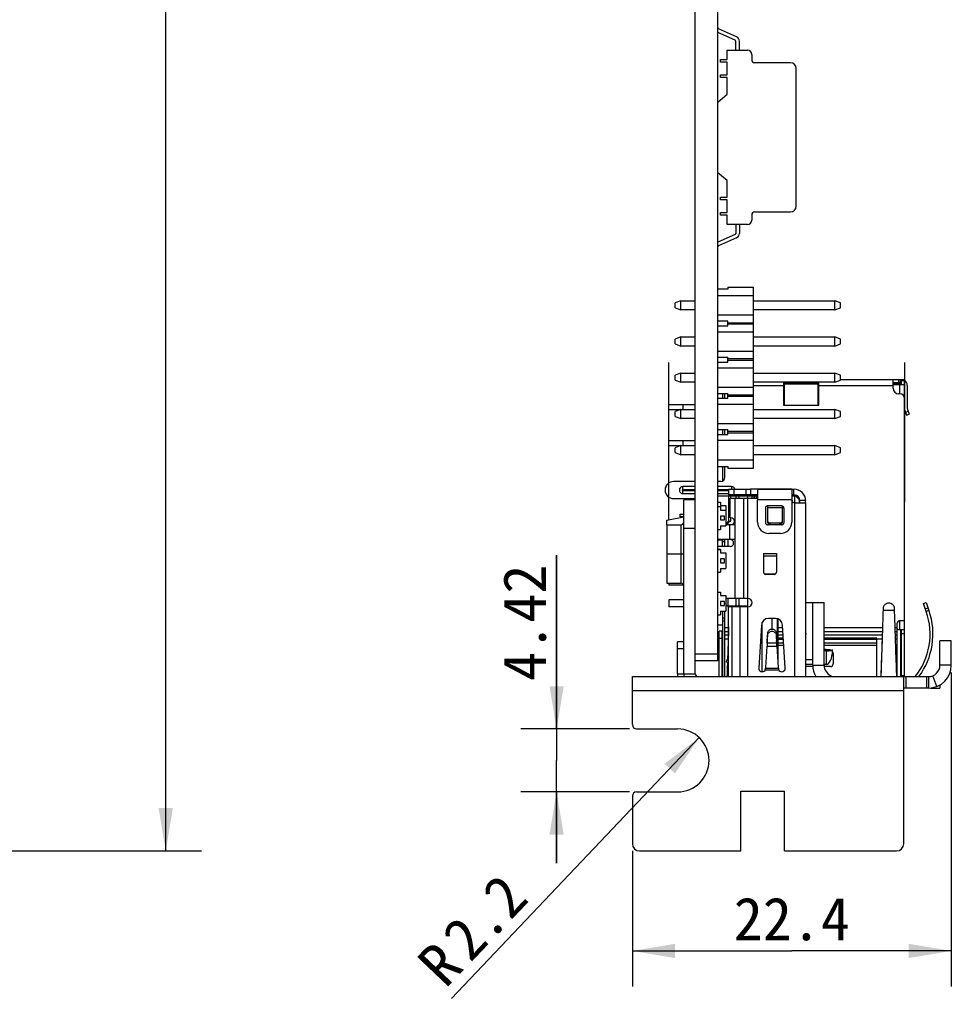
# Model space of a CAD drawing. Header units: millimetres. Extents: x 0 to 594, y 0 to 420.
# Tile 8 of 15: x 366 to 432, y 72 to 141. Entities that reach past the tile are written whole.
import ezdxf
from ezdxf.enums import TextEntityAlignment as Align

# ---------------------------------------------------------------- set-up
doc = ezdxf.new("R2010")
doc.units = ezdxf.units.MM
doc.header["$LTSCALE"] = 32.67
doc.layers.get('0').update_dxf_attribs({"linetype": 'CONTINUOUS'})
for name, color, linetype in [('00_COMPONENTS', 7, 'CONTINUOUS'), ('05_ALL_CURVES', 7, 'CONTINUOUS'), ('51__DRAFT_DIMS', 7, 'CONTINUOUS')]:
    doc.layers.add(name, color=color, linetype=linetype)
doc.styles.get("Standard").update_dxf_attribs({"font": 'simfang.ttf'})
doc.dimstyles.new('DIMSTYLE_3', dxfattribs={"dimtxt": 3, "dimasz": 3, "dimexe": 2.5, "dimexo": 0.5, "dimgap": 0.75, "dimtad": 1, "dimdec": 1, "dimdsep": 46, "dimtxsty": 'STANDARD', "dimblk": '_FILLED', "dimblk1": '_FILLED', "dimblk2": '_FILLED', "dimcen": 0.09, "dimclrt": 3, "dimazin": 2, "dimtp": 0.5, "dimtm": 0.5, "dimtfac": 1, "dimtdec": 1, "dimtofl": 0, "dimtmove": 0, "dimatfit": 3, "dimldrblk": '_FILLED', "dimfxl": 1, "dimtolj": 1, "dimarcsym": 0})
doc.dimstyles.new('DIMSTYLE_4', dxfattribs={"dimtxt": 3, "dimasz": 3, "dimexe": 2.5, "dimexo": 0.5, "dimgap": 0.75, "dimtad": 1, "dimdsep": 46, "dimtxsty": 'STANDARD', "dimblk": '_FILLED', "dimblk1": '_FILLED', "dimblk2": '_FILLED', "dimcen": 0.09, "dimclrt": 3, "dimazin": 2, "dimtp": 0.1, "dimtm": 0.1, "dimtfac": 1, "dimtofl": 0, "dimtmove": 0, "dimatfit": 3, "dimldrblk": '_FILLED', "dimfxl": 1, "dimtolj": 1, "dimarcsym": 0})
doc.dimstyles.new('DIMSTYLE_5', dxfattribs={"dimtxt": 3, "dimasz": 3, "dimexe": 2.5, "dimexo": 0.5, "dimgap": 0.75, "dimtad": 1, "dimdec": 1, "dimdsep": 46, "dimtxsty": 'STANDARD', "dimblk": '_FILLED', "dimblk1": '_FILLED', "dimblk2": '_FILLED', "dimcen": 0.09, "dimclrt": 3, "dimazin": 2, "dimtp": 0.1, "dimtm": 0.1, "dimtfac": 1, "dimtdec": 1, "dimtofl": 0, "dimtmove": 0, "dimatfit": 3, "dimldrblk": '_FILLED', "dimfxl": 1, "dimtolj": 1, "dimarcsym": 0})
doc.dimstyles.new('DIMSTYLE_6', dxfattribs={"dimtxt": 3, "dimasz": 3, "dimexe": 2.5, "dimexo": 0.5, "dimgap": 0.75, "dimtad": 1, "dimdec": 1, "dimdsep": 46, "dimtxsty": 'STANDARD', "dimblk": '_FILLED', "dimblk1": '_FILLED', "dimblk2": '_FILLED', "dimcen": 0.09, "dimclrt": 3, "dimazin": 2, "dimtp": 0.2, "dimtm": 0.2, "dimtfac": 1, "dimtdec": 1, "dimtofl": 0, "dimtmove": 0, "dimatfit": 3, "dimldrblk": '_FILLED', "dimfxl": 1, "dimtolj": 1, "dimarcsym": 0})

# ---------------------------------------------------------------- blocks, each defined once
blk = doc.blocks.new('_FILLED')
at = {"color": 0, "linetype": 'ByBlock'}
blk.add_solid([(0, 0), (-1, 0.167), (-1, -0.167)], dxfattribs=at)
blk = doc.blocks.new('*D5')
at = {"layer": '51__DRAFT_DIMS', "color": 4}
for p, q in [((336.614, 263.334), (379.157, 263.334)), ((376.657, 263.334), (376.657, 172.844)), ((376.657, 82.354), (376.657, 172.844)), ((245.004, 82.354), (379.157, 82.354))]:
    blk.add_line(p, q, dxfattribs=at)
at = {"layer": '51__DRAFT_DIMS', "color": 4, "xscale": 3, "yscale": 3, "zscale": 3}
for p, rotation in [((376.657, 263.334), 90), ((376.657, 82.354), 270)]:
    blk.add_blockref('_FILLED', p, dxfattribs=dict(at, rotation=rotation))
at = {"layer": '51__DRAFT_DIMS', "color": 3}
blk.add_text('181', height=3, rotation=90, dxfattribs=at).set_placement((375.907, 172.844), align=Align.CENTER)
blk = doc.blocks.new('*D7')
at = {"layer": '51__DRAFT_DIMS', "color": 4}
for p, q in [((404.096, 90.914), (404.096, 103.096)), ((404.096, 103.096), (404.096, 88.704)), ((409.215, 90.914), (401.596, 90.914)), ((404.096, 81.494), (404.096, 88.704)), ((409.215, 86.494), (401.596, 86.494)), ((404.096, 86.494), (404.096, 81.494))]:
    blk.add_line(p, q, dxfattribs=at)
at = {"layer": '51__DRAFT_DIMS', "color": 4, "xscale": 3, "yscale": 3, "zscale": 3}
for p, rotation in [((404.096, 90.914), 270), ((404.096, 86.494), 90)]:
    blk.add_blockref('_FILLED', p, dxfattribs=dict(at, rotation=rotation))
at = {"layer": '51__DRAFT_DIMS', "color": 3}
blk.add_text('4.42', height=3, rotation=90, dxfattribs=at).set_placement((403.346, 94.283))
blk = doc.blocks.new('*D8')
at = {"layer": '51__DRAFT_DIMS', "color": 4}
blk.add_line((414.107, 90.306), (396.725, 72.005), dxfattribs=at)
at = {"layer": '51__DRAFT_DIMS', "color": 4, "xscale": 3, "yscale": 3, "zscale": 3, "rotation": 46.4765068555}
blk.add_blockref('_FILLED', (414.107, 90.306), dxfattribs=at)
at = {"layer": '51__DRAFT_DIMS', "color": 3}
for s, p in [('2.2', (402.25, 78.911)), ('R', (397.698, 74.119))]:
    blk.add_text(s, height=3, rotation=46.47651, dxfattribs=at).set_placement(p, align=Align.RIGHT)
blk = doc.blocks.new('*D9')
at = {"layer": '51__DRAFT_DIMS', "color": 4}
for p, q in [((431.805, 94.884), (431.805, 72.833)), ((409.415, 82.354), (409.415, 72.833)), ((409.415, 75.333), (420.61, 75.333)), ((431.805, 75.333), (420.61, 75.333))]:
    blk.add_line(p, q, dxfattribs=at)
at = {"layer": '51__DRAFT_DIMS', "color": 4, "xscale": 3, "yscale": 3, "zscale": 3, "rotation": 180}
blk.add_blockref('_FILLED', (409.415, 75.333), dxfattribs=at)
at = {"layer": '51__DRAFT_DIMS', "color": 4, "xscale": 3, "yscale": 3, "zscale": 3}
blk.add_blockref('_FILLED', (431.805, 75.333), dxfattribs=at)
at = {"layer": '51__DRAFT_DIMS', "color": 3}
blk.add_text('22.4', height=3, dxfattribs=at).set_placement((420.61, 76.083), align=Align.CENTER)

msp = doc.modelspace()

# ---------------------------------------------------------------- linework, layer by layer
at = {"layer": '00_COMPONENTS', "color": 7}
for p, q in [((413.825, 95.684), (413.825, 263.334)), ((415.425, 95.684), (415.425, 263.334)), ((416.631, 139.252), (415.425, 139.79)), ((416.733, 139.48), (415.47, 140.043)), ((416.675, 138.549), (416.675, 139.183)), ((416.925, 138.549), (416.925, 139.183)), ((416.076, 137.898), (416.076, 138.549)), ((416.076, 138.549), (417.491, 138.549)), ((417.791, 138.249), (417.791, 137.867)), ((415.593, 137.698), (415.593, 137.898)), ((415.593, 137.898), (416.076, 137.898)), ((416.076, 137.698), (415.593, 137.698)), ((416.076, 136.826), (416.076, 137.698)), ((420.525, 137.667), (417.991, 137.667)), ((415.593, 136.626), (415.593, 136.826)), ((415.593, 136.826), (416.076, 136.826)), ((420.925, 127.591), (420.925, 137.267)), ((416.076, 136.626), (415.593, 136.626)), ((416.076, 135.463), (416.076, 136.626)), ((415.425, 134.908), (416.076, 135.463)), ((416.076, 129.395), (415.425, 129.949)), ((416.076, 128.231), (416.076, 129.395)), ((415.593, 128.031), (415.593, 128.231)), ((415.593, 128.231), (416.076, 128.231)), ((416.076, 128.031), (415.593, 128.031)), ((416.076, 127.16), (416.076, 128.031)), ((415.593, 126.96), (415.593, 127.16)), ((415.593, 127.16), (416.076, 127.16)), ((417.991, 127.191), (420.525, 127.191)), ((416.076, 126.96), (415.593, 126.96)), ((416.076, 126.309), (416.076, 126.96)), ((417.791, 126.991), (417.791, 126.609)), ((417.491, 126.309), (416.076, 126.309)), ((416.675, 126.309), (416.675, 125.675)), ((416.925, 126.309), (416.925, 125.675)), ((416.631, 125.606), (415.425, 125.068)), ((416.733, 125.378), (415.47, 124.814)), ((416.125, 121.774), (415.425, 121.774)), ((416.125, 121.907), (416.125, 121.774)), ((416.125, 121.907), (417.925, 121.907)), ((417.925, 109.207), (417.925, 121.907)), ((412.825, 120.957), (412.425, 120.807)), ((412.825, 120.317), (412.825, 120.957)), ((412.825, 120.957), (413.825, 120.957)), ((417.925, 121.307), (415.425, 121.307)), ((417.925, 120.957), (423.625, 120.957)), ((423.625, 120.317), (423.625, 120.957)), ((424.025, 120.807), (423.625, 120.957)), ((412.425, 120.467), (412.425, 120.807)), ((412.425, 120.467), (412.825, 120.317)), ((413.825, 120.317), (412.825, 120.317)), ((423.625, 120.317), (417.925, 120.317)), ((423.625, 120.317), (424.025, 120.467)), ((424.025, 120.467), (424.025, 120.807)), ((415.425, 119.967), (417.925, 119.967)), ((416.125, 119.539), (415.425, 119.539)), ((416.125, 119.195), (416.125, 119.539)), ((415.425, 119.195), (416.125, 119.195)), ((416.125, 119.417), (417.925, 119.417)), ((417.925, 119.317), (416.125, 119.317)), ((412.825, 118.417), (412.425, 118.267)), ((412.425, 117.927), (412.425, 118.267)), ((412.825, 117.777), (412.825, 118.417)), ((412.825, 118.417), (413.825, 118.417)), ((417.925, 118.767), (415.425, 118.767)), ((417.925, 118.417), (423.625, 118.417)), ((423.625, 117.777), (423.625, 118.417)), ((424.025, 118.267), (423.625, 118.417)), ((424.025, 117.927), (424.025, 118.267)), ((412.425, 117.927), (412.825, 117.777)), ((413.825, 117.777), (412.825, 117.777)), ((423.625, 117.777), (417.925, 117.777)), ((423.625, 117.777), (424.025, 117.927)), ((415.425, 117.427), (417.925, 117.427)), ((415.425, 116.999), (416.125, 116.999)), ((416.125, 116.655), (416.125, 116.999)), ((417.925, 116.877), (416.125, 116.877)), ((417.925, 116.777), (416.125, 116.777)), ((415.425, 116.655), (416.125, 116.655)), ((417.925, 116.227), (415.425, 116.227)), ((412.825, 115.877), (412.425, 115.727)), ((412.425, 115.387), (412.425, 115.727)), ((412.825, 115.237), (412.825, 115.877)), ((412.825, 115.877), (413.825, 115.877)), ((417.925, 115.877), (423.625, 115.877)), ((424.025, 115.727), (423.625, 115.877)), ((423.625, 115.237), (423.625, 115.877)), ((424.025, 115.387), (424.025, 115.727)), ((424.025, 115.424), (428.515, 115.424)), ((427.715, 114.823), (427.715, 115.424)), ((428.215, 115.424), (428.215, 115.224)), ((428.315, 115.084), (428.315, 115.424)), ((428.515, 94.584), (428.515, 115.424)), ((412.425, 115.387), (412.825, 115.237)), ((413.825, 115.237), (412.825, 115.237)), ((415.425, 114.887), (417.925, 114.887)), ((423.625, 115.237), (417.925, 115.237)), ((420.015, 115.237), (420.015, 113.624)), ((420.015, 115.224), (422.515, 115.224)), ((420.015, 115.139), (422.515, 115.139)), ((422.515, 115.134), (420.015, 115.134)), ((420.015, 114.834), (420.065, 114.834)), ((420.065, 115.134), (420.065, 113.634)), ((422.465, 113.634), (422.465, 115.134)), ((422.465, 114.834), (422.515, 114.834)), ((422.515, 113.624), (422.515, 115.237)), ((423.625, 115.237), (424.025, 115.387)), ((427.715, 115.224), (428.315, 115.224)), ((427.715, 115.139), (428.065, 115.139)), ((427.715, 115.134), (428.265, 115.134)), ((427.715, 115.084), (428.515, 115.084)), ((427.965, 115.134), (427.965, 115.084)), ((428.07, 115.134), (428.065, 115.139)), ((428.265, 115.084), (428.265, 115.134)), ((428.715, 115.024), (428.715, 113.424)), ((415.425, 114.459), (416.125, 114.459)), ((415.425, 114.115), (416.125, 114.115)), ((415.765, 114.115), (415.765, 114.459)), ((415.915, 114.115), (415.915, 114.459)), ((416.125, 114.115), (416.125, 114.459)), ((417.925, 114.337), (416.125, 114.337)), ((417.925, 114.237), (416.125, 114.237)), ((428.215, 114.423), (428.115, 114.423)), ((411.965, 113.689), (413.825, 113.689)), ((411.965, 113.339), (413.825, 113.339)), ((412.825, 113.337), (412.425, 113.187)), ((412.825, 112.697), (412.825, 113.337)), ((412.825, 113.337), (413.825, 113.337)), ((412.965, 113.689), (412.965, 113.339)), ((417.925, 113.687), (415.425, 113.687)), ((417.925, 113.337), (423.625, 113.337)), ((420.015, 113.624), (422.515, 113.624)), ((420.065, 113.634), (422.465, 113.634)), ((424.025, 113.187), (423.625, 113.337)), ((423.625, 112.697), (423.625, 113.337)), ((428.733, 113.321), (428.853, 112.992)), ((412.425, 112.847), (412.425, 113.187)), ((412.425, 112.847), (412.825, 112.697)), ((413.825, 112.697), (412.825, 112.697)), ((423.625, 112.697), (417.925, 112.697)), ((423.625, 112.697), (424.025, 112.847)), ((424.025, 112.847), (424.025, 113.187)), ((428.545, 113.253), (428.665, 112.924)), ((428.665, 112.924), (428.853, 112.992)), ((415.425, 112.347), (417.925, 112.347)), ((415.425, 111.919), (416.125, 111.919)), ((415.425, 111.575), (416.125, 111.575)), ((415.765, 111.575), (415.765, 111.919)), ((415.915, 111.575), (415.915, 111.919)), ((416.125, 111.575), (416.125, 111.919)), ((417.925, 111.797), (416.125, 111.797)), ((416.125, 111.697), (417.925, 111.697)), ((411.965, 111.149), (413.825, 111.149)), ((411.965, 110.799), (413.825, 110.799)), ((412.825, 110.797), (412.425, 110.647)), ((412.425, 110.307), (412.425, 110.647)), ((412.825, 110.157), (412.825, 110.797)), ((412.825, 110.797), (413.825, 110.797)), ((412.965, 111.149), (412.965, 110.799)), ((417.925, 111.147), (415.425, 111.147)), ((417.925, 110.797), (423.625, 110.797)), ((424.025, 110.647), (423.625, 110.797)), ((423.625, 110.157), (423.625, 110.797)), ((424.025, 110.307), (424.025, 110.647)), ((412.425, 110.307), (412.825, 110.157)), ((413.825, 110.157), (412.825, 110.157)), ((423.625, 110.157), (417.925, 110.157)), ((423.625, 110.157), (424.025, 110.307)), ((415.425, 109.807), (417.925, 109.807)), ((415.425, 109.34), (416.125, 109.34)), ((415.765, 108.314), (415.765, 109.34)), ((415.915, 108.574), (415.915, 109.34)), ((416.125, 109.34), (416.125, 109.207)), ((416.125, 109.207), (417.925, 109.207)), ((413.825, 108.274), (412.315, 108.274)), ((413.825, 107.924), (412.965, 107.924)), ((415.615, 108.274), (415.425, 108.274)), ((416.365, 107.924), (415.425, 107.924)), ((412.965, 107.424), (413.825, 107.424)), ((415.425, 107.424), (416.153, 107.424)), ((415.425, 107.264), (418.203, 107.264)), ((416.153, 107.734), (416.153, 107.334)), ((416.153, 107.734), (417.703, 107.734)), ((418.203, 107.334), (416.153, 107.334)), ((416.175, 107.264), (416.175, 105.484)), ((416.275, 105.734), (416.275, 107.114)), ((416.275, 107.114), (418.203, 107.114)), ((416.553, 107.334), (416.553, 107.734)), ((416.675, 107.264), (416.675, 107.114)), ((417.703, 107.734), (417.703, 107.334)), ((418.203, 107.734), (417.703, 107.734)), ((417.825, 107.114), (417.825, 107.264)), ((418.125, 107.264), (418.125, 107.114)), ((418.203, 107.736), (418.203, 106.984)), ((420.603, 107.736), (418.203, 107.736)), ((420.603, 107.736), (420.603, 105.429)), ((420.603, 107.734), (420.775, 107.734)), ((420.775, 107.334), (420.603, 107.334)), ((420.603, 107.264), (420.875, 107.264)), ((420.875, 107.264), (421.125, 107.014)), ((412.315, 107.074), (413.825, 107.074)), ((413.025, 94.784), (413.025, 106.984)), ((413.825, 106.984), (413.025, 106.984)), ((415.425, 106.833), (415.605, 106.833)), ((415.425, 106.515), (415.605, 106.515)), ((415.605, 106.833), (415.605, 106.583)), ((415.605, 106.583), (415.975, 106.583)), ((415.605, 106.515), (415.605, 106.265)), ((415.975, 106.583), (415.975, 105.165)), ((418.203, 105.429), (418.203, 106.984)), ((418.753, 106.412), (418.753, 105.379)), ((419.903, 106.562), (418.903, 106.562)), ((418.925, 105.396), (418.925, 106.562)), ((419.925, 106.562), (419.925, 105.396)), ((420.053, 106.412), (420.053, 105.379)), ((420.625, 106.964), (420.625, 106.934)), ((420.775, 106.784), (421.56, 106.784)), ((421.125, 107.014), (421.125, 106.784)), ((421.175, 106.934), (421.175, 106.93)), ((421.575, 106.934), (421.575, 106.93)), ((421.575, 106.784), (421.575, 94.584)), ((411.845, 105.574), (413.02, 105.794)), ((412.775, 105.794), (412.775, 105.994)), ((412.775, 105.994), (413.025, 105.994)), ((413.025, 105.794), (412.775, 105.794)), ((415.605, 106.265), (415.975, 106.265)), ((415.605, 105.855), (415.605, 105.575)), ((415.885, 105.855), (415.605, 105.855)), ((415.885, 105.575), (415.885, 105.855)), ((416.325, 105.734), (416.275, 105.734)), ((411.825, 105.234), (411.825, 101.134)), ((411.825, 105.234), (412.825, 105.234)), ((411.845, 105.234), (411.845, 105.574)), ((415.605, 105.575), (415.885, 105.575)), ((415.605, 105.165), (415.605, 104.915)), ((415.605, 105.165), (415.975, 105.165)), ((416.089, 105.334), (415.975, 105.334)), ((416.625, 105.234), (415.975, 105.234)), ((416.175, 105.484), (416.025, 105.334)), ((416.089, 105.334), (416.125, 105.384)), ((416.125, 105.384), (416.125, 105.234)), ((416.175, 105.484), (416.325, 105.484)), ((419.903, 105.229), (418.903, 105.229)), ((419.775, 105.355), (419.075, 105.355)), ((419.075, 105.251), (419.775, 105.251)), ((419.775, 105.244), (419.075, 105.244)), ((415.425, 104.915), (415.605, 104.915)), ((419.803, 104.629), (419.003, 104.629)), ((416.625, 104.214), (415.425, 104.214)), ((415.725, 104.164), (415.425, 104.164)), ((416.275, 103.714), (415.425, 103.714)), ((415.725, 104.164), (415.875, 104.014)), ((415.725, 104.164), (415.725, 103.714)), ((415.875, 104.214), (415.875, 103.714)), ((416.125, 104.214), (416.125, 103.714)), ((415.425, 103.529), (415.605, 103.529)), ((415.425, 103.516), (415.605, 103.516)), ((415.605, 103.529), (415.605, 103.266)), ((415.605, 103.279), (415.86, 103.266)), ((415.605, 103.266), (415.975, 103.266)), ((415.975, 103.266), (415.975, 102.166)), ((418.625, 103.225), (418.625, 101.904)), ((419.525, 103.225), (419.525, 101.904)), ((415.605, 102.856), (415.605, 102.576)), ((415.885, 102.856), (415.605, 102.856)), ((415.605, 102.576), (415.885, 102.576)), ((415.885, 102.576), (415.885, 102.856)), ((415.425, 101.916), (415.605, 101.916)), ((415.605, 102.166), (415.605, 101.916)), ((415.605, 102.166), (415.975, 102.166)), ((419.43, 101.765), (418.72, 101.765)), ((419.375, 101.754), (418.775, 101.754)), ((411.825, 101.134), (412.825, 101.134)), ((411.965, 101.134), (411.965, 100.994)), ((413.015, 100.994), (411.965, 100.994)), ((415.425, 100.516), (415.605, 100.516)), ((415.605, 100.516), (415.605, 100.266)), ((415.605, 100.266), (415.975, 100.266)), ((415.975, 100.266), (415.975, 99.166)), ((411.965, 99.974), (411.965, 99.474)), ((413.025, 99.974), (411.965, 99.974)), ((415.605, 99.856), (415.605, 99.576)), ((415.885, 99.856), (415.605, 99.856)), ((415.605, 99.576), (415.885, 99.576)), ((415.885, 99.576), (415.885, 99.856)), ((417.525, 100.074), (415.975, 100.074)), ((416.075, 99.524), (415.975, 99.724)), ((417.525, 99.524), (415.975, 99.524)), ((416.125, 100.074), (416.125, 99.524)), ((416.175, 94.584), (416.175, 99.524)), ((416.575, 99.524), (416.575, 99.474)), ((416.625, 99.474), (416.625, 99.524)), ((416.675, 100.074), (416.675, 99.524)), ((421.575, 99.784), (422.875, 99.784)), ((422.075, 95.384), (422.075, 99.784)), ((422.875, 95.384), (422.875, 99.784)), ((429.853, 99.715), (430.042, 99.781)), ((430.05, 99.151), (429.853, 99.715)), ((430.042, 99.781), (430.238, 99.216)), ((413.025, 99.474), (411.965, 99.474)), ((415.425, 98.916), (415.605, 98.916)), ((415.605, 99.166), (415.605, 98.916)), ((415.605, 99.166), (415.975, 99.166)), ((415.765, 94.584), (415.765, 99.166)), ((415.915, 94.584), (415.915, 99.166)), ((417.525, 99.474), (416.175, 99.474)), ((427.018, 99.375), (427.012, 99.216)), ((427.823, 99.216), (427.818, 99.375)), ((415.765, 98.184), (415.425, 98.184)), ((415.915, 98.684), (415.765, 98.684)), ((415.915, 98.484), (415.765, 98.484)), ((418.472, 98.2), (418.282, 95.188)), ((419.46, 98.668), (418.971, 98.668)), ((419.575, 98.655), (419.575, 96.455)), ((419.625, 98.64), (419.625, 95.634)), ((420.148, 95.188), (419.959, 98.2)), ((428.015, 94.584), (428.015, 98.324)), ((428.215, 98.524), (428.515, 98.524)), ((415.515, 94.584), (415.515, 97.784)), ((415.715, 97.784), (415.515, 97.784)), ((415.715, 94.584), (415.715, 97.784)), ((416.16, 97.627), (416.158, 97.572)), ((416.164, 97.751), (416.16, 97.627)), ((416.175, 98.089), (416.164, 97.751)), ((416.164, 97.751), (416.164, 97.738)), ((418.889, 97.096), (418.925, 97.657)), ((418.889, 96.94), (418.925, 97.501)), ((418.925, 97.501), (418.925, 97.657)), ((419.505, 97.657), (419.541, 97.096)), ((419.505, 97.657), (419.505, 97.501)), ((419.505, 97.501), (419.541, 96.94)), ((421.606, 97.627), (421.575, 97.555)), ((428.015, 97.951), (428.065, 97.884)), ((428.065, 97.884), (428.515, 97.884)), ((428.265, 94.584), (428.265, 97.884)), ((428.315, 94.584), (428.315, 97.884)), ((428.515, 97.584), (428.315, 97.584)), ((412.585, 94.784), (412.585, 97.024)), ((413.025, 97.024), (412.585, 97.024)), ((418.876, 96.784), (418.871, 96.714)), ((419.559, 96.714), (419.554, 96.784)), ((420.016, 97.286), (419.625, 97.286)), ((420.022, 97.186), (419.625, 97.186)), ((426.568, 97.286), (422.875, 97.286)), ((426.568, 97.186), (422.875, 97.186)), ((426.568, 94.584), (426.568, 97.286)), ((431.805, 97.084), (431.005, 97.084)), ((431.005, 95.384), (431.005, 97.084)), ((431.805, 95.384), (431.805, 97.084)), ((418.781, 95.231), (418.871, 96.714)), ((419.559, 96.714), (419.649, 95.231)), ((423.015, 96.484), (422.875, 96.484)), ((423.015, 96.395), (422.875, 96.395)), ((423.015, 96.484), (423.041, 96.484)), ((423.041, 96.484), (423.074, 96.484)), ((423.074, 96.484), (423.09, 96.484)), ((423.09, 96.484), (423.25, 96.484)), ((423.09, 96.484), (423.315, 96.484)), ((423.515, 96.284), (423.515, 95.484)), ((413.825, 94.784), (413.825, 95.684)), ((415.425, 95.684), (413.825, 95.684)), ((416.171, 95.963), (416.008, 95.628)), ((416.175, 95.547), (416.008, 95.628)), ((421.575, 95.784), (422.075, 95.784)), ((422.075, 95.437), (421.575, 95.437)), ((423.015, 95.437), (422.875, 95.437)), ((416.06, 94.698), (416.056, 94.584)), ((418.728, 95.018), (418.736, 95.034)), ((418.754, 95.104), (418.766, 95.173)), ((418.766, 95.173), (418.781, 95.231)), ((419.649, 95.231), (419.664, 95.173)), ((419.664, 95.173), (419.676, 95.104)), ((422.08, 95.284), (421.575, 95.284)), ((423.315, 95.284), (422.882, 95.284)), ((409.415, 91.214), (409.415, 94.584)), ((409.415, 94.584), (430.222, 94.584)), ((423.356, 94.584), (423.379, 94.641)), ((428.515, 94.634), (428.315, 94.634)), ((428.465, 82.854), (428.465, 94.584)), ((430.222, 93.784), (430.222, 94.584)), ((430.797, 93.898), (430.501, 94.641)), ((431.005, 94.001), (431.005, 93.784)), ((430.222, 93.784), (428.465, 93.784)), ((430.342, 93.784), (431.005, 93.784)), ((409.715, 90.914), (412.585, 90.914)), ((409.715, 86.494), (412.585, 86.494)), ((417.035, 86.544), (420.085, 86.544)), ((417.035, 82.354), (417.035, 86.544)), ((420.085, 82.354), (420.085, 86.544)), ((409.415, 86.194), (409.415, 82.854)), ((409.915, 82.354), (417.035, 82.354)), ((420.085, 82.354), (427.965, 82.354))]:
    msp.add_line(p, q, dxfattribs=at)
at = {"layer": '00_COMPONENTS', "color": 4}
for p, q in [((411.965, 105.596), (411.965, 116.623)), ((428.115, 115.224), (428.115, 115.424)), ((417.925, 115.024), (420.015, 115.024)), ((422.515, 115.024), (427.715, 115.024)), ((428.165, 115.084), (428.165, 114.423)), ((428.515, 115.334), (428.315, 115.334)), ((428.785, 113.18), (428.597, 113.112)), ((412.965, 107.724), (412.965, 107.924)), ((416.365, 107.924), (416.365, 107.734)), ((412.965, 107.724), (413.825, 107.724)), ((412.965, 107.424), (412.965, 107.624)), ((413.825, 107.624), (412.965, 107.624)), ((415.425, 107.724), (416.153, 107.724)), ((416.153, 107.624), (415.425, 107.624)), ((416.325, 107.114), (416.325, 107.264)), ((416.63, 100.074), (416.63, 107.114)), ((416.892, 107.264), (416.892, 107.114)), ((417.227, 107.114), (417.227, 100.074)), ((417.403, 107.334), (417.403, 107.734)), ((417.525, 94.584), (417.525, 107.264)), ((417.935, 107.264), (417.935, 107.114)), ((418.015, 107.114), (418.015, 107.264)), ((418.203, 107.735), (420.603, 107.735)), ((420.753, 107.334), (420.753, 107.734)), ((420.825, 94.584), (420.825, 107.264)), ((420.603, 106.984), (418.203, 106.984)), ((418.925, 106.463), (419.925, 106.463)), ((421.575, 106.934), (421.175, 106.934)), ((416.325, 105.484), (416.325, 105.734)), ((412.825, 105.234), (412.825, 101.134)), ((416.225, 105.234), (416.225, 104.214)), ((419.075, 105.355), (419.075, 105.251)), ((419.775, 105.251), (419.775, 105.355)), ((413.825, 104.984), (413.025, 104.984)), ((413.025, 103.184), (411.825, 103.184)), ((418.625, 103.225), (419.525, 103.225)), ((419.525, 103.026), (418.625, 103.026)), ((416.713, 99.524), (416.713, 99.474)), ((416.892, 100.074), (416.892, 99.524)), ((417.313, 99.474), (417.313, 99.524)), ((416.394, 99.474), (416.394, 94.584)), ((416.994, 94.584), (416.994, 99.474)), ((427.823, 99.216), (427.012, 99.216)), ((429.981, 99.349), (430.17, 99.415)), ((430.238, 99.216), (430.05, 99.151)), ((418.525, 94.923), (418.525, 98.395)), ((419.225, 97.924), (419.225, 98.668)), ((428.165, 98.518), (428.165, 97.884)), ((416.173, 98.012), (415.915, 98.012)), ((415.915, 97.755), (416.164, 97.755)), ((416.156, 97.493), (415.915, 97.493)), ((419.97, 98.012), (419.625, 98.012)), ((419.625, 97.755), (419.987, 97.755)), ((420.003, 97.493), (419.625, 97.493)), ((421.606, 97.627), (421.575, 97.64)), ((426.973, 98.012), (422.875, 98.012)), ((422.875, 97.755), (426.964, 97.755)), ((426.956, 97.493), (422.875, 97.493)), ((428.015, 98.012), (427.863, 98.012)), ((427.871, 97.755), (428.015, 97.755)), ((428.015, 97.493), (427.88, 97.493)), ((415.515, 97.284), (415.715, 97.284)), ((415.915, 97.235), (416.147, 97.235)), ((418.889, 96.94), (418.889, 97.096)), ((419.541, 96.94), (418.889, 96.94)), ((419.541, 97.096), (419.541, 96.94)), ((420.038, 96.934), (419.625, 96.934)), ((419.625, 96.784), (420.048, 96.784)), ((426.568, 96.934), (422.875, 96.934)), ((422.875, 96.784), (426.568, 96.784)), ((426.568, 97.235), (426.947, 97.235)), ((427.888, 97.235), (428.015, 97.235)), ((413.025, 96.524), (412.585, 96.524)), ((413.825, 96.184), (415.425, 96.184)), ((418.871, 96.714), (419.559, 96.714)), ((423.015, 96.484), (423.015, 95.437)), ((422.075, 95.384), (422.875, 95.384)), ((431.805, 95.384), (431.005, 95.384)), ((412.585, 94.784), (413.825, 94.784)), ((419.695, 95.034), (418.736, 95.034)), ((418.766, 95.173), (419.664, 95.173)), ((428.612, 94.584), (428.612, 93.784)), ((430.076, 93.784), (430.076, 94.584)), ((428.465, 93.584), (409.415, 93.584)), ((430.561, 93.824), (430.561, 93.784))]:
    msp.add_line(p, q, dxfattribs=at)
at = {"layer": '00_COMPONENTS', "color": 7}
for centre, radius, start, end in [((415.5, 140.112), 0.075, 180, 245.95028), ((416.6, 139.183), 0.075, 0, 65.95028), ((416.6, 139.183), 0.325, 0, 65.95028), ((417.491, 138.249), 0.3, 0, 90), ((417.991, 137.867), 0.2, 180, 270), ((420.525, 137.267), 0.4, 0, 90), ((417.991, 126.991), 0.2, 90, 180), ((420.525, 127.591), 0.4, 270, 360), ((417.491, 126.609), 0.3, 270, 360), ((416.6, 125.675), 0.075, 294.04972, 360), ((416.6, 125.675), 0.325, 294.04972, 360), ((415.5, 124.746), 0.075, 114.04972, 180), ((428.115, 114.823), 0.4, 180, 270), ((428.315, 115.024), 0.4, 0, 59.99957), ((428.215, 114.123), 0.3, 0, 90), ((429.015, 113.424), 0.5, 180, 200), ((429.015, 113.424), 0.3, 180, 200), ((415.615, 108.574), 0.3, 270, 360), ((412.315, 107.674), 0.6, 90, 270), ((412.965, 107.674), 0.25, 90, 270), ((416.365, 107.674), 0.25, 13.88829, 90), ((420.775, 106.934), 0.8, 0, 90), ((420.775, 106.934), 0.4, 0, 90), ((418.903, 106.412), 0.15, 90, 180), ((419.903, 106.412), 0.15, 0, 90), ((420.475, 106.964), 0.15, 0, 31.09129), ((420.775, 106.934), 0.15, 180, 270), ((416.325, 105.484), 0.25, 270, 90), ((412.825, 105.434), 0.2, 270, 360), ((416.88, 104.443), 1.207, 126.92887, 128.71943), ((419.003, 105.429), 0.8, 180, 269.99992), ((418.903, 105.379), 0.15, 180, 270), ((419.075, 105.394), 0.15, 180, 270), ((419.075, 105.405), 0.154, 241.04637, 258.5086), ((419.075, 105.407), 0.156, 258.52974, 269.96883), ((419.775, 105.394), 0.15, 270, 360), ((419.803, 105.429), 0.8, 270, 359.99848), ((419.776, 105.404), 0.152, 293.00973, 298.98327), ((419.903, 105.379), 0.15, 270, 360), ((416.275, 103.964), 0.25, 270, 89.99605), ((418.775, 101.904), 0.15, 180, 270), ((419.375, 101.904), 0.15, 270, 360), ((412.825, 100.934), 0.2, 0, 90), ((417.525, 99.774), 0.3, 270, 90), ((425.517, 97.572), 4.8, 321.4958, 19.2), ((425.517, 97.572), 5, 323.29854, 19.2), ((418.971, 98.168), 0.5, 90, 176.40057), ((419.46, 98.168), 0.5, 3.59981, 90), ((428.215, 98.324), 0.2, 90, 180), ((423.675, 95.384), 1.6, 180, 210.04714), ((423.675, 95.384), 0.8, 180, 248.26923), ((423.315, 95.484), 0.2, 270, 360), ((430.205, 95.384), 0.8, 270, 360), ((430.205, 95.384), 1.6, 270.59203, 360), ((413.585, 94.784), 1, 180, 191.5467), ((414.025, 94.784), 1, 180, 191.5467), ((414.025, 94.784), 0.2, 180, 270), ((418.532, 95.173), 0.25, 176.40001, 321.93071), ((418.086, 95.234), 0.68, 342.87569, 345.51732), ((417.148, 95.461), 1.645, 347.17867, 347.4651), ((420.327, 95.25), 0.667, 192.67663, 193.34298), ((421.91, 96.049), 2.437, 204.61436, 205.01842), ((419.899, 95.173), 0.25, 218.15887, 3.52932), ((409.715, 91.214), 0.3, 180, 270), ((412.585, 88.704), 2.21, 270, 90), ((409.715, 86.194), 0.3, 90, 180), ((409.915, 82.854), 0.5, 180, 270), ((427.965, 82.854), 0.5, 270, 360)]:
    msp.add_arc(centre, radius, start, end, dxfattribs=at)
at = {"layer": '00_COMPONENTS', "color": 4}
msp.add_arc((412.965, 107.674), 0.05, 90, 270, dxfattribs=at)
at = {"layer": '00_COMPONENTS', "color": 7}
msp.add_ellipse((423.015, 96.443), major_axis=(0, 1.006), ratio=0.447214, start_param=3.141593, end_param=4.685937, dxfattribs=at)
for points, knots in [([(421.141, 106.784), (421.145, 106.784), (421.153, 106.785), (421.163, 106.794), (421.169, 106.808), (421.174, 106.835), (421.175, 106.876), (421.175, 106.911), (421.175, 106.93)], [0, 0, 0, 0, 0.072572, 0.145371, 0.234547, 0.348274, 0.645244, 1, 1, 1, 1]), ([(421.56, 106.784), (421.565, 106.784), (421.57, 106.795), (421.572, 106.809), (421.574, 106.828), (421.575, 106.849), (421.575, 106.884), (421.575, 106.911), (421.575, 106.93)], [0, 0, 0, 0, 0.09513, 0.185922, 0.306912, 0.454473, 0.623438, 1, 1, 1, 1]), ([(416.155, 105.407), (416.18, 105.426), (416.231, 105.462), (416.294, 105.484), (416.325, 105.484)], [0, 0, 0, 0, 0.501848, 1, 1, 1, 1]), ([(419.075, 105.355), (419.056, 105.355), (419.016, 105.362), (418.967, 105.394), (418.933, 105.443), (418.925, 105.481), (418.925, 105.5)], [0, 0, 0, 0, 0.254, 0.505662, 0.75401, 1, 1, 1, 1]), ([(419.925, 105.5), (419.925, 105.481), (419.917, 105.443), (419.884, 105.394), (419.834, 105.362), (419.795, 105.355), (419.775, 105.355)], [0, 0, 0, 0, 0.245994, 0.494343, 0.746003, 1, 1, 1, 1]), ([(427.818, 99.375), (427.817, 99.399), (427.81, 99.448), (427.786, 99.517), (427.748, 99.581), (427.681, 99.655), (427.571, 99.722), (427.418, 99.75), (427.265, 99.722), (427.155, 99.655), (427.088, 99.581), (427.05, 99.517), (427.025, 99.448), (427.019, 99.399), (427.018, 99.375)], [0, 0, 0, 0, 0.060857, 0.122016, 0.183693, 0.246019, 0.372097, 0.5, 0.627902, 0.753981, 0.816306, 0.877984, 0.939142, 1, 1, 1, 1]), ([(427.012, 99.216), (427.008, 99.083), (426.989, 98.535), (426.972, 97.987), (426.958, 97.572)], [0, 0, 0, 0, 0.243817, 1, 1, 1, 1]), ([(427.877, 97.572), (427.873, 97.712), (427.855, 98.26), (427.837, 98.808), (427.823, 99.216)], [0, 0, 0, 0, 0.254433, 1, 1, 1, 1]), ([(416.158, 97.572), (416.153, 97.422), (416.134, 96.836), (416.114, 96.25), (416.098, 95.814)], [0, 0, 0, 0, 0.255573, 1, 1, 1, 1]), ([(416.158, 97.572), (416.154, 97.423), (416.135, 96.839), (416.116, 96.255), (416.101, 95.82)], [0, 0, 0, 0, 0.255078, 1, 1, 1, 1]), ([(418.925, 97.657), (418.925, 97.692), (418.941, 97.764), (419.006, 97.852), (419.102, 97.911), (419.215, 97.931), (419.328, 97.911), (419.424, 97.852), (419.49, 97.764), (419.505, 97.692), (419.505, 97.657)], [0, 0, 0, 0, 0.120188, 0.243235, 0.370258, 0.500001, 0.629744, 0.756767, 0.879814, 1, 1, 1, 1]), ([(418.925, 97.501), (418.925, 97.536), (418.941, 97.607), (419.006, 97.696), (419.102, 97.754), (419.215, 97.775), (419.328, 97.754), (419.424, 97.696), (419.49, 97.607), (419.505, 97.536), (419.505, 97.501)], [0, 0, 0, 0, 0.120188, 0.243235, 0.370258, 0.500001, 0.629744, 0.756767, 0.879814, 1, 1, 1, 1]), ([(426.958, 97.572), (426.941, 97.045), (426.908, 96.048), (426.871, 95.052), (426.851, 94.584)], [0, 0, 0, 0, 0.529577, 1, 1, 1, 1]), ([(426.958, 97.572), (426.942, 97.047), (426.91, 96.051), (426.875, 95.055), (426.856, 94.584)], [0, 0, 0, 0, 0.526758, 1, 1, 1, 1]), ([(427.985, 94.584), (427.965, 95.052), (427.928, 96.048), (427.895, 97.045), (427.877, 97.572)], [0, 0, 0, 0, 0.470423, 1, 1, 1, 1]), ([(427.98, 94.584), (427.961, 95.055), (427.926, 96.051), (427.894, 97.047), (427.877, 97.572)], [0, 0, 0, 0, 0.473242, 1, 1, 1, 1]), ([(418.889, 97.096), (418.888, 97.071), (418.883, 96.967), (418.879, 96.863), (418.876, 96.784)], [0, 0, 0, 0, 0.240969, 1, 1, 1, 1]), ([(418.889, 96.94), (418.888, 96.927), (418.883, 96.875), (418.879, 96.823), (418.876, 96.784)], [0, 0, 0, 0, 0.241018, 1, 1, 1, 1]), ([(419.554, 96.784), (419.553, 96.81), (419.549, 96.915), (419.545, 97.019), (419.541, 97.096)], [0, 0, 0, 0, 0.256423, 1, 1, 1, 1]), ([(419.554, 96.784), (419.553, 96.797), (419.549, 96.849), (419.545, 96.901), (419.541, 96.94)], [0, 0, 0, 0, 0.256389, 1, 1, 1, 1]), ([(423.015, 96.395), (423.059, 96.395), (423.142, 96.397), (423.226, 96.404), (423.265, 96.41)], [0, 0, 0, 0, 0.523063, 1, 1, 1, 1]), ([(423.265, 96.41), (423.298, 96.414), (423.343, 96.421), (423.397, 96.436), (423.419, 96.444), (423.429, 96.449)], [0, 0, 0, 0, 0.581093, 0.812349, 1, 1, 1, 1]), ([(423.429, 96.449), (423.434, 96.451), (423.444, 96.456), (423.455, 96.465), (423.463, 96.474), (423.465, 96.481), (423.465, 96.484)], [0, 0, 0, 0, 0.339579, 0.611255, 0.824291, 1, 1, 1, 1]), ([(416.09, 95.588), (416.087, 95.5), (416.074, 95.165), (416.061, 94.83), (416.051, 94.584)], [0, 0, 0, 0, 0.263622, 1, 1, 1, 1]), ([(416.093, 95.587), (416.09, 95.51), (416.08, 95.213), (416.069, 94.917), (416.06, 94.698)], [0, 0, 0, 0, 0.260383, 1, 1, 1, 1])]:
    msp.add_open_spline(points, degree=3, knots=knots, dxfattribs=at)
for points in [[(419.835, 105.264), (419.817, 105.256), (419.796, 105.251), (419.775, 105.251)], [(419.887, 105.299), (419.876, 105.288), (419.863, 105.278), (419.85, 105.271)], [(418.745, 95.064), (418.747, 95.075), (418.75, 95.085), (418.752, 95.096)], [(419.678, 95.096), (419.683, 95.075), (419.689, 95.055), (419.695, 95.034)]]:
    msp.add_open_spline(points, degree=3, dxfattribs=at)
at = {"layer": '05_ALL_CURVES', "color": 4}
msp.add_line((428.515, 116.623), (428.515, 106.84), dxfattribs=at)

# ---------------------------------------------------------------- dimensions: what is measured, and where the dimension line sits
at = {"layer": '51__DRAFT_DIMS', "color": 4}
for base, p1, p2, dimstyle, picture, middle in [((376.657, 82.354), (336.114, 263.334), (244.504, 82.354), 'DIMSTYLE_3', '*D5', (376.657, 172.838)), ((404.096, 86.494), (409.715, 90.914), (409.715, 86.494), 'DIMSTYLE_4', '*D7', (404.096, 98.593))]:
    dim = msp.add_linear_dim(base=base, p1=p1, p2=p2, angle=270, dimstyle=dimstyle, dxfattribs=at)
    dim.commit()
    dim.dimension.update_dxf_attribs({"geometry": picture, "text_midpoint": middle, "dimtype": 160})
dim = msp.add_linear_dim(base=(431.805, 75.333), p1=(409.415, 82.854), p2=(431.805, 95.384), dimstyle='DIMSTYLE_6', dxfattribs=at)
dim.commit()
dim.dimension.update_dxf_attribs({"geometry": '*D9', "text_midpoint": (420.607, 75.333), "dimtype": 160})
dim = msp.add_radius_dim(center=(412.585, 88.704), mpoint=(414.107, 90.306), text='R<>', dimstyle='DIMSTYLE_5', override={"dimpost": '<>'}, dxfattribs=at)
dim.commit()
dim.dimension.update_dxf_attribs({"geometry": '*D8', "text_midpoint": (399.759, 75.2), "dimtype": 164})

doc.saveas('drawing.dxf')
